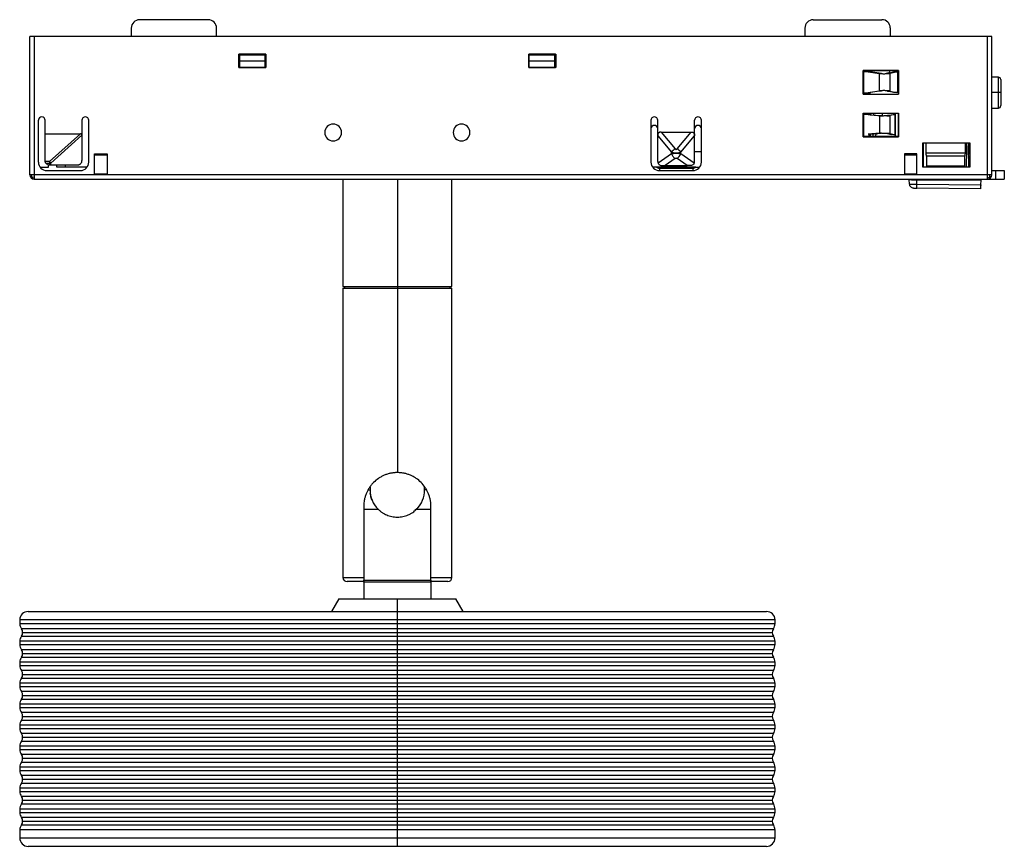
# Paper-space layout '_Superior' of a CAD drawing. Header units: millimetres. Extents: x -31 to 87, y -95 to 3.
import ezdxf

# ---------------------------------------------------------------- set-up
doc = ezdxf.new("R2010")
doc.units = ezdxf.units.MM

psp = doc.layouts.new('_Superior')

# ---------------------------------------------------------------- linework, layer by layer
at = {"color": 7, "linetype": 'Continuous', "lineweight": 25}
for p, q in [((-17.35, 2.5), (-17.35, 1.5)), ((-8.18, 3.5), (-16.35, 3.5)), ((-7.18, 1.5), (-7.18, 2.5)), ((62.92, 2.5), (62.92, 1.5)), ((63.92, 3.5), (72.09, 3.5)), ((73.09, 2.52), (73.1, 1.5)), ((85.18, 1.5), (-29.42, 1.5)), ((-29.42, -15), (-29.42, 1.5)), ((-28.92, 1.5), (-28.92, -15.5)), ((84.68, -15.5), (84.68, 1.5)), ((85.18, -15), (85.18, 1.5)), ((-4.52, -0.6), (-1.32, -0.6)), ((-4.52, -2.2), (-4.52, -0.6)), ((-4.51, -0.61), (-4.52, -0.6)), ((-1.33, -0.61), (-4.51, -0.61)), ((-4.51, -0.61), (-4.51, -2.19)), ((-4.42, -2.19), (-4.42, -0.7)), ((-4.42, -0.7), (-1.42, -0.7)), ((-1.42, -0.7), (-1.42, -2.19)), ((-1.33, -0.61), (-1.32, -0.6)), ((-1.33, -2.19), (-1.33, -0.61)), ((-1.32, -0.6), (-1.32, -2.2)), ((30.03, -0.6), (33.23, -0.6)), ((30.03, -2.2), (30.03, -0.6)), ((30.04, -0.61), (30.03, -0.6)), ((30.04, -0.61), (30.04, -2.19)), ((33.22, -0.61), (30.04, -0.61)), ((30.08, -0.7), (33.08, -0.7)), ((30.08, -2.19), (30.08, -0.7)), ((33.08, -0.7), (33.08, -2.19)), ((33.22, -0.61), (33.23, -0.6)), ((33.22, -2.19), (33.22, -0.61)), ((33.23, -0.6), (33.23, -2.2)), ((-4.52, -2.2), (-4.51, -2.19)), ((-1.32, -2.2), (-4.52, -2.2)), ((-4.51, -2.19), (-1.33, -2.19)), ((-1.42, -1.45), (-4.42, -1.45)), ((-1.33, -2.19), (-1.32, -2.2)), ((30.04, -2.19), (30.03, -2.2)), ((33.23, -2.2), (30.03, -2.2)), ((30.04, -2.19), (33.22, -2.19)), ((33.08, -1.45), (30.08, -1.45)), ((33.23, -2.2), (33.22, -2.19)), ((69.88, -5.4), (69.88, -2.55)), ((74.08, -2.55), (69.88, -2.55)), ((69.88, -2.55), (69.9, -2.57)), ((70.71, -2.7), (69.89, -2.7)), ((69.9, -2.57), (74.06, -2.57)), ((69.9, -2.57), (69.9, -5.4)), ((70.47, -2.73), (71.81, -2.9)), ((70.54, -2.73), (70.54, -2.7)), ((70.71, -2.7), (70.71, -2.73)), ((72.04, -2.9), (70.71, -2.73)), ((71.81, -5), (71.81, -2.9)), ((72.04, -2.9), (71.81, -2.9)), ((72.8, -2.93), (72.59, -2.93)), ((72.75, -2.89), (73.46, -2.7)), ((73.1, -2.89), (72.75, -2.89)), ((72.99, -2.6), (72.98, -2.83)), ((73.1, -2.89), (73.81, -2.7)), ((73.1, -5.01), (73.1, -2.89)), ((73.46, -2.7), (74.07, -2.7)), ((73.95, -2.7), (73.95, -5.2)), ((74.06, -2.57), (74.08, -2.55)), ((74.06, -5.4), (74.06, -2.57)), ((74.08, -2.55), (74.08, -5.4)), ((85.97, -3.35), (85.18, -3.35)), ((85.97, -7.05), (85.97, -3.35)), ((86.27, -3.65), (86.27, -6.75)), ((69.88, -5.4), (74.08, -5.4)), ((70.71, -5.28), (69.89, -5.28)), ((70.47, -5.17), (71.81, -5)), ((70.54, -5.28), (70.54, -5.17)), ((72.04, -5), (70.71, -5.17)), ((70.71, -5.17), (70.71, -5.28)), ((71.81, -5), (72.04, -5)), ((72.8, -4.97), (72.59, -4.97)), ((72.75, -5.01), (73.1, -5.01)), ((73.46, -5.2), (72.75, -5.01)), ((73.1, -5.01), (73.81, -5.2)), ((74.07, -5.2), (73.46, -5.2)), ((86.27, -5.2), (85.18, -5.2)), ((69.88, -7.65), (74.08, -7.65)), ((69.88, -10.45), (69.88, -7.65)), ((69.89, -7.78), (70.71, -7.78)), ((69.9, -7.65), (69.9, -10.43)), ((71.81, -7.98), (70.47, -7.85)), ((70.54, -7.78), (70.54, -7.85)), ((70.71, -7.78), (70.71, -7.85)), ((70.71, -7.85), (70.75, -7.85)), ((70.75, -7.85), (72.04, -7.98)), ((71.1, -7.65), (71.09, -7.89)), ((71.81, -7.98), (71.81, -10.02)), ((72.04, -7.98), (71.81, -7.98)), ((72.17, -7.65), (72.07, -7.99)), ((72.37, -7.98), (72.31, -7.98)), ((72.69, -7.97), (72.98, -7.97)), ((72.75, -7.94), (73.19, -7.83)), ((73.1, -7.94), (72.75, -7.94)), ((73.65, -7.79), (73.1, -7.94)), ((73.1, -10.06), (73.1, -7.94)), ((73.19, -7.83), (73.65, -7.79)), ((73.71, -7.73), (73.63, -7.65)), ((73.65, -7.79), (73.65, -10.21)), ((73.73, -10.43), (73.71, -7.73)), ((74.02, -7.66), (74.08, -7.71)), ((74.06, -10.43), (74.06, -7.65)), ((74.08, -7.65), (74.08, -10.45)), ((85.18, -7.05), (85.97, -7.05)), ((-28.42, -13.5), (-28.42, -8.5)), ((-27.62, -13.3), (-27.62, -8.5)), ((-23.22, -8.5), (-23.22, -13.3)), ((-22.42, -13.5), (-22.42, -8.5)), ((44.58, -8.5), (44.58, -13.5)), ((45.38, -13.4), (45.38, -8.5)), ((49.78, -13.4), (49.78, -8.5)), ((50.58, -13.5), (50.58, -8.5)), ((-27.62, -10.1), (-23.4, -10.1)), ((-23.4, -10.1), (-27.1, -13.41)), ((-26.94, -13.59), (-23.22, -10.26)), ((45.38, -10.36), (47.01, -12.3)), ((45.79, -9.9), (47.47, -11.9)), ((45.79, -9.9), (49.38, -9.9)), ((47.7, -11.9), (49.38, -9.9)), ((48.15, -12.3), (49.78, -10.36)), ((69.9, -10.43), (69.88, -10.45)), ((69.88, -10.45), (74.08, -10.45)), ((74.06, -10.43), (69.9, -10.43)), ((71.81, -10.02), (70.47, -10.15)), ((70.54, -10.15), (70.54, -10.43)), ((70.71, -10.15), (70.71, -10.43)), ((70.75, -10.15), (70.71, -10.15)), ((70.75, -10.15), (72.04, -10.02)), ((71.03, -10.12), (71.02, -10.43)), ((71.41, -10.08), (71.3, -10.44)), ((72.04, -10.02), (71.81, -10.02)), ((72.31, -10.02), (72.37, -10.02)), ((72.69, -10.03), (72.98, -10.03)), ((72.75, -10.06), (73.1, -10.06)), ((72.75, -10.06), (73.19, -10.17)), ((73.1, -10.06), (73.65, -10.21)), ((73.65, -10.21), (73.19, -10.17)), ((74.08, -10.45), (74.06, -10.43)), ((76.98, -14.1), (76.98, -11.2)), ((76.98, -11.2), (82.58, -11.2)), ((76.98, -11.2), (77, -11.22)), ((82.56, -11.22), (77, -11.22)), ((77, -11.22), (77, -14.1)), ((77.39, -12.43), (77.37, -11.22)), ((82.02, -11.22), (82, -12.43)), ((82.47, -14.1), (82.42, -11.21)), ((82.58, -11.2), (82.56, -11.22)), ((82.56, -12.56), (82.56, -11.22)), ((82.58, -11.2), (82.58, -14.1)), ((-21.73, -15), (-21.73, -12.5)), ((-21.73, -12.5), (-20.23, -12.5)), ((-21.73, -12.6), (-20.23, -12.6)), ((-20.23, -12.5), (-20.23, -15)), ((47.01, -12.5), (45.42, -13.6)), ((47.01, -12.5), (47.01, -12.3)), ((48.15, -12.5), (48.15, -12.3)), ((49.74, -13.6), (48.15, -12.5)), ((49.78, -12.2), (50.58, -12.2)), ((74.77, -12.5), (74.77, -15)), ((76.27, -12.5), (74.77, -12.5)), ((74.77, -12.6), (76.27, -12.6)), ((76.27, -15), (76.27, -12.5)), ((82, -12.43), (77.39, -12.43)), ((81.99, -12.78), (77.4, -12.78)), ((77.4, -12.78), (77.41, -13.92)), ((81.97, -13.92), (81.99, -12.78)), ((82.19, -14.1), (82.21, -12.05)), ((-27.1, -13.41), (-27.61, -13.41)), ((-27.52, -13.6), (-27.1, -13.59)), ((-27.22, -14.1), (-27.22, -13.79)), ((-27.12, -13.8), (-23.72, -13.8)), ((-27.1, -13.41), (-27.1, -13.8)), ((-26.94, -13.59), (-27.1, -13.59)), ((-26.94, -13.8), (-26.94, -13.59)), ((-26.22, -14.1), (-26.22, -13.8)), ((-25.19, -14.1), (-25.19, -13.8)), ((47.47, -13.07), (46.26, -13.9)), ((46.26, -13.9), (48.9, -13.9)), ((48.9, -13.9), (47.7, -13.07)), ((48.5, -13.9), (48.5, -14.1)), ((77.41, -13.92), (81.97, -13.92)), ((77.42, -13.92), (77.42, -14.1)), ((81.97, -14.1), (81.97, -13.92)), ((85.18, -15), (-29.42, -15)), ((-28.22, -14.1), (-27.22, -14.1)), ((-27.42, -14.5), (-23.42, -14.5)), ((-22.62, -14.1), (-26.22, -14.1)), ((-20.23, -14.9), (-21.73, -14.9)), ((49.94, -14.1), (45.22, -14.1)), ((45.58, -14.2), (45.58, -14.5)), ((45.58, -14.2), (49.58, -14.2)), ((45.58, -14.5), (49.58, -14.5)), ((49.58, -14.2), (49.58, -14.5)), ((76.27, -14.9), (74.77, -14.9)), ((82.58, -14.1), (76.98, -14.1)), ((85.18, -14.5), (86.68, -14.5)), ((85.68, -15.5), (85.68, -14.5)), ((86.68, -14.5), (86.68, -15.5)), ((-28.92, -15.5), (86.68, -15.5)), ((7.86, -15.5), (7.86, -28.3)), ((14.36, -15.5), (14.36, -50.5)), ((20.86, -28.3), (20.86, -15.5)), ((67.73, -15.5), (75.35, -15.57)), ((75.35, -15.57), (75.35, -15.5)), ((75.39, -16.12), (75.35, -15.57)), ((76.24, -16.12), (76.25, -15.5)), ((76.24, -16.12), (83.88, -16.19)), ((76.25, -15.58), (83.93, -15.65)), ((78.1, -15.6), (78.1, -15.5)), ((80.8, -15.5), (80.81, -15.62)), ((83.88, -16.19), (83.93, -15.65)), ((83.93, -15.65), (83.93, -15.5)), ((83.83, -16.65), (76.24, -16.58)), ((7.86, -28.3), (20.86, -28.3)), ((7.86, -28.5), (7.86, -63)), ((7.86, -28.5), (20.86, -28.5)), ((8.06, -28.3), (8.06, -28.5)), ((20.66, -28.5), (20.66, -28.3)), ((20.86, -63), (20.86, -28.5)), ((10.86, -52.56), (11.11, -52.56)), ((11.11, -52.18), (11.11, -52.56)), ((17.61, -52.56), (17.61, -52.17)), ((17.86, -52.56), (17.61, -52.56)), ((10.36, -54.5), (10.36, -63)), ((10.36, -54.85), (12.05, -54.85)), ((12.08, -54.87), (12.01, -54.79)), ((16.68, -54.82), (16.44, -55.03)), ((16.66, -54.85), (18.36, -54.85)), ((18.36, -63), (18.36, -54.5)), ((7.86, -63), (10.36, -63)), ((10.36, -63.32), (18.36, -63.32)), ((18.36, -63), (20.86, -63)), ((10.36, -63.5), (8.36, -63.5)), ((18.36, -63.58), (10.36, -63.58)), ((10.36, -63.58), (10.36, -65.56)), ((20.36, -63.5), (18.36, -63.5)), ((18.36, -63.58), (18.36, -65.56)), ((7.38, -65.56), (6.51, -67.06)), ((7.38, -65.56), (21.34, -65.56)), ((14.36, -95.06), (14.36, -65.56)), ((22.2, -67.06), (21.34, -65.56)), ((-29.64, -67.06), (58.36, -67.06)), ((-30.64, -68.06), (-30.64, -68.51)), ((59.36, -68.06), (-30.64, -68.06)), ((-30.64, -68.51), (59.36, -68.51)), ((59.16, -69.11), (-30.44, -69.11)), ((59.36, -68.51), (59.36, -68.06)), ((-30.44, -70.01), (59.16, -70.01)), ((-30.29, -69.56), (59.01, -69.56)), ((-30.64, -70.61), (-30.64, -71.01)), ((59.36, -70.61), (-30.64, -70.61)), ((-30.64, -71.01), (59.36, -71.01)), ((59.36, -71.01), (59.36, -70.61)), ((59.16, -71.61), (-30.44, -71.61)), ((-30.44, -72.51), (59.16, -72.51)), ((-30.29, -72.06), (59.01, -72.06)), ((-30.64, -73.11), (-30.64, -73.51)), ((59.36, -73.11), (-30.64, -73.11)), ((-30.64, -73.51), (59.36, -73.51)), ((59.36, -73.51), (59.36, -73.11)), ((59.16, -74.11), (-30.44, -74.11)), ((-30.44, -75.01), (59.16, -75.01)), ((-30.29, -74.56), (59.01, -74.56)), ((-30.64, -75.61), (-30.64, -76.01)), ((59.36, -75.61), (-30.64, -75.61)), ((-30.64, -76.01), (59.36, -76.01)), ((59.36, -76.01), (59.36, -75.61)), ((59.16, -76.61), (-30.44, -76.61)), ((-30.29, -77.06), (59.01, -77.06)), ((-30.64, -78.11), (-30.64, -78.51)), ((59.36, -78.11), (-30.64, -78.11)), ((-30.64, -78.51), (59.36, -78.51)), ((-30.44, -77.51), (59.16, -77.51)), ((59.36, -78.51), (59.36, -78.11)), ((59.16, -79.11), (-30.44, -79.11)), ((-30.29, -79.56), (59.01, -79.56)), ((-30.64, -80.61), (-30.64, -81.01)), ((59.36, -80.61), (-30.64, -80.61)), ((-30.44, -80.01), (59.16, -80.01)), ((59.36, -81.01), (59.36, -80.61)), ((-30.64, -81.01), (59.36, -81.01)), ((59.16, -81.61), (-30.44, -81.61)), ((-30.29, -82.06), (59.01, -82.06)), ((-30.64, -83.11), (-30.64, -83.51)), ((59.36, -83.11), (-30.64, -83.11)), ((-30.44, -82.51), (59.16, -82.51)), ((59.36, -83.51), (59.36, -83.11)), ((-30.64, -83.51), (59.36, -83.51)), ((59.16, -84.11), (-30.44, -84.11)), ((-30.64, -85.61), (-30.64, -86.01)), ((59.36, -85.61), (-30.64, -85.61)), ((-30.44, -85.01), (59.16, -85.01)), ((-30.29, -84.56), (59.01, -84.56)), ((59.36, -86.01), (59.36, -85.61)), ((-30.64, -86.01), (59.36, -86.01)), ((59.16, -86.61), (-30.44, -86.61)), ((-30.44, -87.51), (59.16, -87.51)), ((-30.29, -87.06), (59.01, -87.06)), ((-30.64, -88.11), (-30.64, -88.51)), ((59.36, -88.11), (-30.64, -88.11)), ((-30.64, -88.51), (59.36, -88.51)), ((59.16, -89.11), (-30.44, -89.11)), ((59.36, -88.51), (59.36, -88.11)), ((-30.44, -90.01), (59.16, -90.01)), ((-30.29, -89.56), (59.01, -89.56)), ((-30.64, -90.61), (-30.64, -91.01)), ((59.36, -90.61), (-30.64, -90.61)), ((-30.64, -91.01), (59.36, -91.01)), ((59.36, -91.01), (59.36, -90.61)), ((59.16, -91.61), (-30.44, -91.61)), ((-30.44, -92.51), (59.16, -92.51)), ((-30.29, -92.06), (59.01, -92.06)), ((-30.64, -93.11), (-30.64, -94.06)), ((59.36, -93.11), (-30.64, -93.11)), ((59.36, -94.06), (59.36, -93.11)), ((-30.64, -94.06), (59.36, -94.06)), ((58.36, -95.06), (-29.64, -95.06))]:
    psp.add_line(p, q, dxfattribs=at)
for centre, radius, start, end in [((-16.35, 2.5), 1, 90, 180), ((-8.18, 2.5), 1, 0, 90), ((63.92, 2.5), 1, 90, 180), ((72.09, 2.5), 1, 1, 90), ((85.97, -3.65), 0.3, 0, 90), ((85.97, -6.75), 0.3, 270, 0), ((-28.02, -8.5), 0.4, 0, 180), ((-22.82, -8.5), 0.4, 0, 180), ((44.98, -8.5), 0.4, 0, 180), ((50.18, -8.5), 0.4, 0, 180), ((6.71, -9.95), 1, 90, 270), ((6.71, -9.95), 1, 270, 90), ((22.01, -9.95), 1, 90, 270), ((22.01, -9.95), 1, 270, 90), ((44.98, -9.5), 0.4, 0, 180), ((50.18, -9.5), 0.4, 0, 180), ((48.48, -13.51), 1.9, 122.2419, 140.5838), ((46.78, -11.87), 1.51, 307.3489, 335.2134), ((-27.42, -13.5), 1, 180, 270), ((-27.12, -13.3), 0.5, 216.2205, 270), ((-28.44, -14.79), 1.92, 43.3618, 45.7039), ((-27.1, -17.56), 4.03, 89.2129, 90.0009), ((-31.35, -13.53), 4.31, 359.9956, 0.812), ((-28.51, -14.86), 2.02, 40.9773, 43.373), ((-31.56, -13.53), 4.51, 359.2198, 359.9982), ((-27.1, -17.42), 3.88, 88.3857, 89.2151), ((-28.47, -14.82), 1.97, 38.7078, 40.9883), ((-23.42, -13.5), 1, 270, 0), ((45.58, -13.5), 1, 180, 270), ((49.58, -13.5), 1, 270, 0), ((-28.92, -15), 0.5, 180, 270), ((-29.23, -15.12), 0.167, 216.8818, 278.4891), ((-28.62, -15.01), 0.651, 179.5233, 205.8096), ((-29.24, -14.48), 0.814, 272.2269, 293.1779), ((45.58, -13.5), 0.7, 238.9348, 270), ((49.58, -13.5), 0.7, 270, 301.0477), ((84.68, -15), 0.5, 270, 0), ((84.16, -15.32), 0.814, 2.2269, 23.1779), ((84.84, -14.97), 0.34, 292.003, 355.5849), ((-28.89, -15.16), 0.34, 202.003, 265.5849), ((84.69, -14.7), 0.651, 269.5233, 295.8096), ((84.8, -15.31), 0.167, 306.8818, 8.4891), ((14.36, -52.56), 3.25, 180, 224.8305), ((14.36, -52.56), 3.25, 315.1695, 0), ((8.36, -63), 0.5, 180, 270), ((20.36, -63), 0.5, 270, 360), ((-29.64, -68.06), 1, 90, 180), ((58.36, -68.06), 1, 0, 90), ((-29.64, -68.51), 1, 180, 216.8699), ((-31.04, -69.56), 0.75, 323.1301, 36.8699), ((59.76, -69.56), 0.75, 143.1301, 216.8699), ((58.36, -68.51), 1, 323.1301, 0), ((-29.64, -70.61), 1, 143.1301, 180), ((58.36, -70.61), 1, 0, 36.8699), ((-29.64, -71.01), 1, 180, 216.8699), ((58.36, -71.01), 1, 323.1301, 0), ((-29.64, -73.11), 1, 143.1301, 180), ((-31.04, -72.06), 0.75, 323.1301, 36.8699), ((59.76, -72.06), 0.75, 143.1301, 216.8699), ((58.36, -73.11), 1, 0, 36.8699), ((-29.64, -73.51), 1, 180, 216.8699), ((58.36, -73.51), 1, 323.1301, 0), ((-29.64, -75.61), 1, 143.1301, 180), ((-31.04, -74.56), 0.75, 323.1301, 36.8699), ((59.76, -74.56), 0.75, 143.1301, 216.8699), ((58.36, -75.61), 1, 0, 36.8699), ((-29.64, -76.01), 1, 180, 216.8699), ((58.36, -76.01), 1, 323.1301, 0), ((-31.04, -77.06), 0.75, 323.1301, 36.8699), ((59.76, -77.06), 0.75, 143.1301, 216.8699), ((-29.64, -78.11), 1, 143.1301, 180), ((-29.64, -78.51), 1, 180, 216.8699), ((58.36, -78.11), 1, 0, 36.8699), ((58.36, -78.51), 1, 323.1301, 0), ((-31.04, -79.56), 0.75, 323.1301, 36.8699), ((59.76, -79.56), 0.75, 143.1301, 216.8699), ((-29.64, -80.61), 1, 143.1301, 180), ((58.36, -80.61), 1, 0, 36.8699), ((-29.64, -81.01), 1, 180, 216.8699), ((-31.04, -82.06), 0.75, 323.1301, 36.8699), ((59.76, -82.06), 0.75, 143.1301, 216.8699), ((58.36, -81.01), 1, 323.1301, 0), ((-29.64, -83.11), 1, 143.1301, 180), ((58.36, -83.11), 1, 0, 36.8699), ((-29.64, -83.51), 1, 180, 216.8699), ((-31.04, -84.56), 0.75, 323.1301, 36.8699), ((59.76, -84.56), 0.75, 143.1301, 216.8699), ((58.36, -83.51), 1, 323.1301, 0), ((-29.64, -85.61), 1, 143.1301, 180), ((58.36, -85.61), 1, 0, 36.8699), ((-29.64, -86.01), 1, 180, 216.8699), ((-31.04, -87.06), 0.75, 323.1301, 36.8699), ((59.76, -87.06), 0.75, 143.1301, 216.8699), ((58.36, -86.01), 1, 323.1301, 0), ((-29.64, -88.11), 1, 143.1301, 180), ((58.36, -88.11), 1, 0, 36.8699), ((-29.64, -88.51), 1, 180, 216.8699), ((-31.04, -89.56), 0.75, 323.1301, 36.8699), ((59.76, -89.56), 0.75, 143.1301, 216.8699), ((58.36, -88.51), 1, 323.1301, 0), ((-29.64, -90.61), 1, 143.1301, 180), ((58.36, -90.61), 1, 0, 36.8699), ((-29.64, -91.01), 1, 180, 216.8699), ((58.36, -91.01), 1, 323.1301, 0), ((-29.64, -93.11), 1, 143.1301, 180), ((-31.04, -92.06), 0.75, 323.1301, 36.8699), ((59.76, -92.06), 0.75, 143.1301, 216.8699), ((58.36, -93.11), 1, 0, 36.8699), ((-29.64, -94.06), 1, 180, 270), ((58.36, -94.06), 1, 270, 0)]:
    psp.add_arc(centre, radius, start, end, dxfattribs=at)
for points in [[(71.81, -2.9), (71.93, -2.91), (72.07, -2.93), (72.21, -2.94)], [(72.04, -2.9), (72.11, -2.91), (72.18, -2.93), (72.26, -2.94)], [(72.21, -2.94), (72.42, -2.94), (72.62, -2.93), (72.8, -2.93)], [(72.59, -2.93), (72.65, -2.92), (72.71, -2.9), (72.75, -2.89)], [(72.8, -2.93), (72.92, -2.92), (73.03, -2.9), (73.1, -2.89)], [(72.21, -4.96), (72.07, -4.97), (71.93, -4.99), (71.81, -5)], [(72.26, -4.96), (72.18, -4.97), (72.11, -4.99), (72.04, -5)], [(72.8, -4.97), (72.62, -4.97), (72.42, -4.96), (72.21, -4.96)], [(72.75, -5.01), (72.71, -5), (72.65, -4.98), (72.59, -4.97)], [(73.1, -5.01), (73.03, -5), (72.92, -4.98), (72.8, -4.97)], [(71.98, -7.99), (71.92, -7.99), (71.86, -7.98), (71.81, -7.98)], [(72.75, -7.94), (72.73, -7.95), (72.71, -7.96), (72.69, -7.97)], [(73.1, -7.94), (73.07, -7.95), (73.03, -7.96), (72.98, -7.97)], [(71.81, -10.02), (71.86, -10.02), (71.92, -10.01), (71.98, -10.01)], [(72.69, -10.03), (72.71, -10.04), (72.73, -10.05), (72.75, -10.06)], [(72.98, -10.03), (73.03, -10.04), (73.07, -10.05), (73.1, -10.06)], [(-27.61, -13.41), (-27.61, -13.38), (-27.62, -13.34), (-27.62, -13.3)], [(45.38, -13.4), (45.38, -13.47), (45.4, -13.54), (45.42, -13.6)], [(49.74, -13.6), (49.77, -13.54), (49.78, -13.47), (49.78, -13.4)]]:
    psp.add_open_spline(points, degree=3, dxfattribs=at)
for points, knots in [([(72.38, -2.94), (72.4, -2.94), (72.47, -2.94), (72.54, -2.93), (72.59, -2.93)], [0, 0, 0, 0, 0.237814, 1, 1, 1, 1]), ([(72.59, -4.97), (72.54, -4.97), (72.47, -4.96), (72.4, -4.96), (72.38, -4.96)], [0, 0, 0, 0, 0.762186, 1, 1, 1, 1]), ([(72.98, -7.97), (72.86, -7.97), (72.69, -7.97), (72.34, -7.98), (72.15, -7.99), (71.98, -7.99)], [0, 0, 0, 0, 0.5, 0.5, 1, 1, 1, 1]), ([(72.69, -7.97), (72.65, -7.97), (72.58, -7.97), (72.46, -7.98), (72.39, -7.98), (72.36, -7.98)], [0, 0, 0, 0, 0.411511, 0.823023, 1, 1, 1, 1]), ([(-23.22, -10.26), (-23.22, -10.21), (-23.24, -10.17), (-23.29, -10.12), (-23.34, -10.1), (-23.4, -10.1)], [0, 0, 0, 0, 0.5, 0.5, 1, 1, 1, 1]), ([(45.79, -9.9), (45.66, -9.9), (45.56, -9.94), (45.42, -10.1), (45.38, -10.22), (45.38, -10.36)], [0, 0, 0, 0, 0.5, 0.5, 1, 1, 1, 1]), ([(49.38, -9.9), (49.5, -9.9), (49.61, -9.94), (49.75, -10.1), (49.78, -10.22), (49.78, -10.36)], [0, 0, 0, 0, 0.5, 0.5, 1, 1, 1, 1]), ([(71.98, -10.01), (72.15, -10.01), (72.34, -10.02), (72.69, -10.03), (72.86, -10.03), (72.98, -10.03)], [0, 0, 0, 0, 0.5, 0.5, 1, 1, 1, 1]), ([(72.36, -10.02), (72.39, -10.02), (72.46, -10.02), (72.58, -10.03), (72.65, -10.03), (72.69, -10.03)], [0, 0, 0, 0, 0.176977, 0.588489, 1, 1, 1, 1]), ([(82.21, -12.05), (82.21, -11.98), (82.21, -11.84), (82.2, -11.62), (82.18, -11.4), (82.15, -11.26), (82.14, -11.19)], [0, 0, 0, 0, 0.250239, 0.500001, 0.749762, 1, 1, 1, 1]), ([(82.21, -12.05), (82.21, -11.98), (82.21, -11.84), (82.2, -11.62), (82.18, -11.4), (82.15, -11.26), (82.14, -11.19)], [0, 0, 0, 0, 0.250239, 0.500001, 0.749762, 1, 1, 1, 1]), ([(47.01, -12.3), (47.09, -12.32), (47.17, -12.34), (47.37, -12.36), (47.47, -12.37), (47.69, -12.37), (47.8, -12.36), (47.99, -12.34), (48.07, -12.32), (48.15, -12.3)], [0, 0, 0, 0, 0.25, 0.25, 0.5, 0.5, 0.75, 0.75, 1, 1, 1, 1]), ([(48.15, -12.5), (48.07, -12.49), (47.98, -12.48), (47.79, -12.47), (47.69, -12.47), (47.48, -12.47), (47.38, -12.47), (47.18, -12.48), (47.09, -12.49), (47.01, -12.5)], [0, 0, 0, 0, 0.25, 0.25, 0.5, 0.5, 0.75, 0.75, 1, 1, 1, 1]), ([(47.01, -12.5), (47.06, -12.61), (47.13, -12.72), (47.29, -12.92), (47.38, -13.01), (47.47, -13.07)], [0, 0, 0, 0, 0.5, 0.5, 1, 1, 1, 1]), ([(47.47, -11.9), (47.48, -11.92), (47.5, -11.94), (47.54, -11.96), (47.56, -11.97), (47.63, -11.97), (47.67, -11.94), (47.7, -11.9)], [0, 0, 0, 0, 0.25, 0.25, 0.5, 0.5, 1, 1, 1, 1]), ([(48.15, -12.3), (48.09, -12.23), (48.02, -12.16), (47.86, -12.02), (47.78, -11.96), (47.7, -11.9)], [0, 0, 0, 0, 0.5, 0.5, 1, 1, 1, 1]), ([(77.4, -12.78), (77.39, -12.71), (77.39, -12.64), (77.39, -12.52), (77.39, -12.46), (77.39, -12.43)], [0, 0, 0, 0, 0.5, 0.5, 1, 1, 1, 1]), ([(82, -12.43), (82, -12.46), (82, -12.52), (81.99, -12.64), (81.99, -12.71), (81.99, -12.78)], [0, 0, 0, 0, 0.5, 0.5, 1, 1, 1, 1]), ([(-27.52, -13.6), (-27.53, -13.58), (-27.55, -13.55), (-27.58, -13.5), (-27.59, -13.46), (-27.6, -13.43), (-27.61, -13.41)], [0, 0, 0, 0, 0.26858, 0.523509, 0.766614, 1, 1, 1, 1]), ([(-23.72, -13.8), (-23.69, -13.8), (-23.64, -13.8), (-23.57, -13.78), (-23.5, -13.75), (-23.43, -13.71), (-23.34, -13.64), (-23.24, -13.5), (-23.23, -13.37), (-23.22, -13.3)], [0, 0, 0, 0, 0.101937, 0.200831, 0.298896, 0.398401, 0.50152, 0.750137, 1, 1, 1, 1]), ([(45.42, -13.6), (45.43, -13.62), (45.46, -13.67), (45.5, -13.73), (45.55, -13.78), (45.63, -13.84), (45.74, -13.89), (45.83, -13.9), (45.88, -13.9)], [0, 0, 0, 0, 0.130985, 0.25769, 0.381731, 0.504829, 0.754319, 1, 1, 1, 1]), ([(45.88, -13.9), (45.95, -13.9), (46.07, -13.9), (46.2, -13.9), (46.26, -13.9)], [0, 0, 0, 0, 0.531594, 1, 1, 1, 1]), ([(47.7, -13.07), (47.66, -13.05), (47.62, -13.03), (47.54, -13.03), (47.5, -13.05), (47.47, -13.07)], [0, 0, 0, 0, 0.5, 0.5, 1, 1, 1, 1]), ([(49.28, -13.9), (49.22, -13.9), (49.09, -13.9), (48.96, -13.9), (48.9, -13.9)], [0, 0, 0, 0, 0.519737, 1, 1, 1, 1]), ([(49.74, -13.6), (49.7, -13.69), (49.64, -13.77), (49.47, -13.87), (49.38, -13.9), (49.28, -13.9)], [0, 0, 0, 0, 0.5, 0.5, 1, 1, 1, 1]), ([(45.22, -14.1), (45.19, -14.1), (45.12, -14.1), (45.02, -14.1), (44.92, -14.1), (44.85, -14.1), (44.79, -14.1), (44.79, -14.1), (44.78, -14.1)], [0, 0, 0, 0, 0.174868, 0.348221, 0.5194, 0.686707, 0.847582, 1, 1, 1, 1]), ([(49.94, -14.1), (49.97, -14.1), (50.02, -14.1), (50.09, -14.1), (50.16, -14.1), (50.23, -14.1), (50.29, -14.1), (50.34, -14.1), (50.38, -14.1), (50.38, -14.1), (50.38, -14.1)], [0, 0, 0, 0, 0.129901, 0.252624, 0.369698, 0.482878, 0.62322, 0.749289, 0.871187, 1, 1, 1, 1]), ([(75.35, -15.57), (75.35, -15.57), (75.45, -15.57), (75.78, -15.58), (76.01, -15.58), (76.25, -15.58)], [0, 0, 0, 0, 0.5, 0.5, 1, 1, 1, 1]), ([(75.39, -16.12), (75.39, -16.12), (75.48, -16.12), (75.8, -16.12), (76.02, -16.12), (76.24, -16.12)], [0, 0, 0, 0, 0.5, 0.5, 1, 1, 1, 1]), ([(75.88, -16.58), (75.76, -16.58), (75.64, -16.53), (75.46, -16.36), (75.4, -16.24), (75.39, -16.12)], [0, 0, 0, 0, 0.5, 0.5, 1, 1, 1, 1]), ([(76.24, -16.58), (76.24, -16.58), (76.24, -16.57), (76.24, -16.53), (76.24, -16.49), (76.24, -16.41), (76.24, -16.36), (76.24, -16.24), (76.24, -16.18), (76.24, -16.12)], [0, 0, 0, 0, 0.25, 0.25, 0.5, 0.5, 0.75, 0.75, 1, 1, 1, 1]), ([(83.88, -16.19), (83.87, -16.21), (83.87, -16.26), (83.86, -16.31), (83.86, -16.38), (83.85, -16.45), (83.84, -16.52), (83.84, -16.58), (83.83, -16.62), (83.83, -16.65), (83.83, -16.65), (83.83, -16.65)], [0, 0, 0, 0, 0.0822108, 0.165347, 0.2506399, 0.3730121, 0.5005764, 0.6222644, 0.7498364, 0.8735969, 1, 1, 1, 1]), ([(75.88, -16.58), (75.88, -16.58), (75.9, -16.58), (75.93, -16.58), (75.96, -16.58), (76.02, -16.58), (76.06, -16.58), (76.14, -16.58), (76.19, -16.58), (76.24, -16.58)], [0, 0, 0, 0, 0.25, 0.25, 0.5, 0.5, 0.75, 0.75, 1, 1, 1, 1]), ([(14.36, -50.5), (14.3, -50.5), (14.2, -50.5), (14.04, -50.51), (13.88, -50.53), (13.72, -50.55), (13.48, -50.59), (13.17, -50.67), (12.8, -50.81), (12.45, -50.98), (12, -51.25), (11.6, -51.58), (11.26, -51.96), (11.03, -52.27), (10.83, -52.6), (10.66, -52.96), (10.53, -53.32), (10.44, -53.66), (10.39, -53.96), (10.36, -54.23), (10.36, -54.41), (10.36, -54.5)], [0, 0, 0, 0, 0.024679, 0.049471, 0.074392, 0.099457, 0.124678, 0.185937, 0.249838, 0.309916, 0.375121, 0.499847, 0.562527, 0.62494, 0.691944, 0.749708, 0.814553, 0.874691, 0.91719, 0.958925, 1, 1, 1, 1]), ([(18.36, -54.5), (18.36, -54.45), (18.35, -54.34), (18.34, -54.18), (18.33, -54.02), (18.31, -53.86), (18.26, -53.63), (18.18, -53.32), (18.05, -52.96), (17.88, -52.6), (17.62, -52.16), (17.21, -51.66), (16.71, -51.25), (16.27, -50.98), (15.91, -50.81), (15.55, -50.67), (15.2, -50.59), (14.9, -50.53), (14.63, -50.51), (14.45, -50.5), (14.36, -50.5)], [0, 0, 0, 0, 0.024535, 0.049293, 0.074297, 0.09957, 0.125133, 0.185301, 0.250204, 0.308089, 0.375284, 0.500424, 0.624883, 0.689853, 0.749751, 0.813257, 0.874165, 0.916504, 0.958426, 1, 1, 1, 1]), ([(11.34, -53.73), (11.31, -53.66), (11.21, -53.43), (11.16, -53.16), (11.13, -52.97)], [0, 0, 0, 0, 0.28742, 1, 1, 1, 1]), ([(12.05, -54.85), (12.09, -54.89), (12.18, -54.97), (12.3, -55.07), (12.42, -55.17), (12.58, -55.28), (12.8, -55.42), (13.19, -55.6), (13.7, -55.76), (14.36, -55.83), (15.02, -55.76), (15.53, -55.6), (15.92, -55.41), (16.18, -55.25), (16.43, -55.07), (16.58, -54.92), (16.66, -54.85)], [0, 0, 0, 0, 0.035946, 0.068924, 0.098937, 0.125988, 0.191071, 0.251201, 0.376287, 0.501471, 0.625841, 0.750438, 0.81027, 0.875076, 0.931668, 1, 1, 1, 1]), ([(10.36, -63), (10.36, -63.02), (10.36, -63.06), (10.36, -63.12), (10.36, -63.18), (10.36, -63.24), (10.36, -63.29), (10.36, -63.34), (10.36, -63.41), (10.36, -63.49), (10.36, -63.49), (10.36, -63.5)], [0, 0, 0, 0, 0.069729, 0.137534, 0.205005, 0.273755, 0.345311, 0.42103, 0.502062, 0.740839, 1, 1, 1, 1]), ([(10.36, -63.58), (10.36, -63.53), (10.36, -63.43), (10.36, -63.35), (10.36, -63.32)], [0, 0, 0, 0, 0.533107, 1, 1, 1, 1]), ([(18.36, -63.5), (18.36, -63.5), (18.36, -63.5), (18.36, -63.48), (18.36, -63.46), (18.36, -63.42), (18.36, -63.38), (18.36, -63.31), (18.36, -63.22), (18.36, -63.11), (18.36, -63.04), (18.36, -63)], [0, 0, 0, 0, 0.105597, 0.206987, 0.305462, 0.402433, 0.499376, 0.62502, 0.749602, 0.875251, 1, 1, 1, 1]), ([(18.36, -63.32), (18.36, -63.34), (18.36, -63.39), (18.36, -63.48), (18.36, -63.55), (18.36, -63.58)], [0, 0, 0, 0, 0.303912, 0.637233, 1, 1, 1, 1])]:
    psp.add_open_spline(points, degree=3, knots=knots, dxfattribs=at)

doc.saveas('drawing.dxf')
